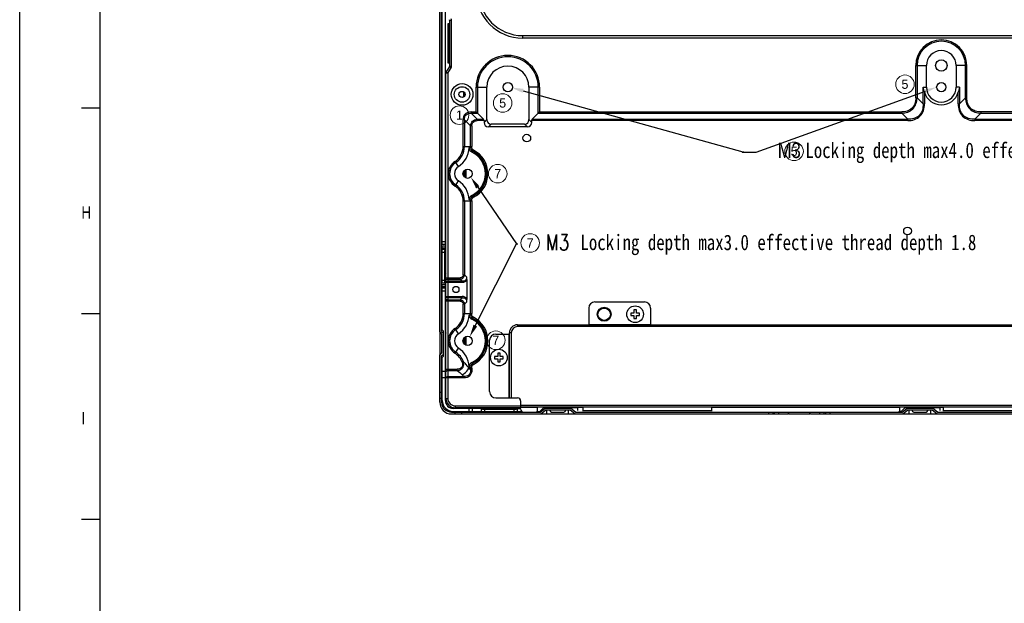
# Model space of a CAD drawing. Header units: millimetres. Extents: x 0 to 3401, y -1 to 1189.
# Tile 23 of 40: x 1719 to 2037, y 536 to 724. Entities that reach past the tile are written whole.
import ezdxf
from ezdxf import colors
from ezdxf.entities.mleader import LeaderData, LeaderLine
from ezdxf.enums import TextEntityAlignment as Align
from ezdxf.math import Vec2, Vec3

# ---------------------------------------------------------------- set-up
doc = ezdxf.new("R2010")
doc.units = ezdxf.units.MM
doc.header["$LTSCALE"] = 65.395
doc.layers.get('0').update_dxf_attribs({"linetype": 'CONTINUOUS'})
doc.layers.add('from', color=7, linetype='CONTINUOUS', lineweight=13)
doc.styles.get("Standard").update_dxf_attribs({"font": 'txt', "width": 0.8})
doc.styles.add('TXT', font='txt')

msp = doc.modelspace()

# ---------------------------------------------------------------- linework, layer by layer
at = {"color": 7, "linetype": 'Continuous'}
for p, q in [((1719.317, -0.828), (1719.317, 1188.526)), ((1856.807, 651.534), (1856.807, 747.534)), ((1855.007, 623.234), (1855.007, 735.834)), ((1855.607, 623.483), (1855.607, 735.586)), ((1855.807, 651.534), (1855.807, 735.034)), ((1857.607, 722.834), (1857.607, 710.234)), ((1857.607, 722.834), (1857.907, 722.534)), ((1858.207, 722.834), (1857.607, 722.834)), ((1857.907, 722.534), (1857.907, 710.534)), ((1858.207, 722.534), (1857.907, 722.534)), ((1858.107, 710.534), (1858.107, 722.534)), ((1858.207, 709.2), (1858.207, 723.868)), ((1858.807, 723.868), (1858.207, 723.868)), ((1858.807, 709.2), (1858.807, 723.87)), ((1881.807, 718.234), (1881.807, 719.034)), ((1881.807, 719.034), (2133.607, 719.034)), ((2133.607, 718.234), (1881.807, 718.234)), ((1857.607, 710.234), (1857.907, 710.534)), ((1857.607, 710.234), (1858.207, 710.234)), ((1857.907, 710.534), (1858.207, 710.534)), ((2008.759, 698.908), (2008.759, 709.384)), ((2008.759, 709.384), (2012.207, 709.384)), ((2009.183, 709.384), (2009.183, 698.908)), ((2012.207, 702.384), (2012.207, 709.384)), ((2021.807, 709.384), (2021.807, 702.384)), ((2025.256, 709.384), (2021.807, 709.384)), ((2024.831, 698.908), (2024.831, 709.384)), ((2025.256, 698.908), (2025.256, 709.384)), ((1857.007, 601.834), (1857.007, 706.868)), ((1857.607, 706.868), (1857.007, 706.868)), ((1857.093, 707.177), (1858.122, 708.892)), ((1857.093, 707.177), (1857.607, 706.868)), ((1857.607, 706.868), (1858.637, 708.585)), ((1857.607, 706.868), (1857.607, 601.834)), ((1858.636, 708.583), (1858.122, 708.892)), ((1858.207, 709.2), (1858.807, 709.2)), ((1862.742, 699.204), (1862.742, 700.866)), ((1863.024, 700.584), (1863.024, 699.483)), ((1866.759, 694.383), (1866.759, 702.384)), ((1866.759, 702.384), (1870.207, 702.384)), ((1867.183, 702.384), (1867.183, 693.958)), ((1870.207, 691.898), (1870.207, 702.384)), ((1883.807, 702.384), (1883.807, 691.898)), ((1887.256, 702.384), (1883.807, 702.384)), ((1886.831, 693.958), (1886.831, 702.384)), ((1887.256, 702.384), (1887.256, 694.383)), ((2011.131, 696.96), (2011.131, 702.384)), ((2011.131, 702.384), (2012.207, 702.384)), ((2011.556, 700.719), (2011.556, 696.96)), ((2022.883, 702.384), (2021.807, 702.384)), ((2022.459, 696.96), (2022.459, 700.719)), ((2022.883, 702.384), (2022.883, 696.96)), ((2008.759, 698.908), (2009.183, 698.908)), ((2011.131, 696.96), (2009.183, 698.908)), ((2011.131, 696.96), (2011.556, 696.96)), ((2022.459, 696.96), (2022.883, 696.96)), ((2024.831, 698.908), (2022.883, 696.96)), ((2024.831, 698.908), (2025.256, 698.908)), ((1739.314, 695.721), (1745.313, 695.721)), ((1865.104, 694.383), (1865.104, 693.958)), ((1865.104, 694.383), (1866.759, 694.383)), ((1867.053, 692.01), (1865.104, 693.958)), ((1865.104, 693.958), (1867.183, 693.958)), ((1866.759, 694.383), (1869.131, 692.01)), ((1884.883, 692.01), (1887.256, 694.383)), ((1886.831, 693.958), (2004.233, 693.958)), ((1887.256, 694.383), (2004.233, 694.383)), ((2004.233, 693.958), (2004.233, 694.383)), ((2004.233, 693.958), (2006.182, 692.01)), ((2027.833, 692.01), (2029.781, 693.958)), ((2029.781, 694.383), (2029.781, 693.958)), ((2133.607, 694.383), (2029.781, 694.383)), ((2029.781, 693.958), (2133.607, 693.958)), ((1862.559, 683.252), (1862.559, 691.837)), ((1862.983, 691.837), (1862.559, 691.837)), ((1862.983, 691.837), (1862.983, 683.252)), ((1862.983, 691.837), (1864.931, 689.888)), ((1867.053, 691.586), (1867.053, 692.01)), ((1867.053, 692.01), (1869.131, 692.01)), ((1869.307, 691.586), (1867.053, 691.586)), ((1870.207, 691.898), (1869.307, 690.998)), ((1869.307, 691.586), (1869.307, 690.998)), ((1870.721, 689.584), (1871.621, 690.484)), ((1882.393, 690.484), (1871.621, 690.484)), ((1882.393, 690.484), (1883.293, 689.584)), ((1884.707, 690.998), (1883.807, 691.898)), ((1884.707, 690.998), (1884.707, 691.586)), ((2006.182, 691.586), (1884.707, 691.586)), ((1884.883, 692.01), (2006.182, 692.01)), ((2006.182, 691.586), (2006.182, 692.01)), ((2027.833, 692.01), (2027.833, 691.586)), ((2027.833, 692.01), (2133.607, 692.01)), ((2133.607, 691.586), (2027.833, 691.586)), ((1864.931, 683.252), (1864.931, 689.888)), ((1865.356, 689.888), (1864.931, 689.888)), ((1865.356, 689.888), (1865.356, 683.252)), ((1883.293, 689.584), (1870.721, 689.584)), ((1862.559, 683.252), (1865.356, 683.252)), ((1865.351, 682.965), (1864.927, 682.979)), ((1865.891, 682.05), (1865.698, 681.672)), ((1861.014, 676.744), (1859.929, 678.422)), ((1862.742, 673.673), (1862.742, 675.195)), ((1863.024, 675.543), (1863.024, 673.322)), ((1863.261, 673.169), (1863.261, 675.7)), ((1863.407, 675.769), (1863.407, 673.099)), ((1859.929, 670.446), (1861.014, 672.125)), ((1862.559, 641.773), (1862.559, 665.616)), ((1862.559, 665.616), (1865.356, 665.616)), ((1862.983, 665.616), (1862.983, 641.773)), ((1865.351, 665.903), (1864.927, 665.889)), ((1864.931, 629.252), (1864.931, 665.616)), ((1865.356, 665.616), (1865.356, 629.252)), ((1865.891, 666.819), (1865.698, 667.197)), ((1855.807, 652.534), (1856.807, 652.534)), ((1856.807, 651.534), (1855.807, 651.534)), ((1855.807, 650.29), (1855.807, 651.034)), ((1856.807, 651.034), (1855.807, 651.034)), ((1855.807, 650.534), (1856.807, 650.534)), ((1855.807, 639.034), (1855.807, 650.034)), ((1855.807, 650.034), (1856.807, 650.034)), ((1856.507, 649.034), (1855.807, 649.034)), ((1856.507, 649.034), (1856.507, 640.034)), ((1856.807, 650.534), (1856.807, 651.278)), ((1856.807, 650.034), (1856.807, 639.034)), ((1856.807, 647.367), (1857.007, 647.534)), ((1857.007, 646.753), (1856.807, 646.586)), ((1857.007, 646.034), (1856.807, 646.034)), ((1857.007, 643.034), (1856.807, 643.034)), ((1856.807, 642.482), (1857.007, 642.315)), ((1855.807, 640.034), (1856.507, 640.034)), ((1857.007, 641.534), (1856.807, 641.701)), ((1857.007, 640.783), (1861.569, 640.783)), ((1862.217, 639.286), (1857.007, 639.286)), ((1857.607, 640.358), (1861.569, 640.358)), ((1862.217, 639.71), (1857.607, 639.71)), ((1861.569, 640.358), (1861.569, 640.783)), ((1861.569, 640.358), (1862.217, 639.71)), ((1862.217, 639.286), (1862.217, 639.71)), ((1862.559, 641.773), (1862.983, 641.773)), ((1863.631, 641.124), (1862.983, 641.773)), ((1863.807, 633.971), (1863.807, 640.097)), ((1856.807, 639.034), (1855.807, 639.034)), ((1855.807, 637.79), (1855.807, 638.534)), ((1856.807, 638.534), (1855.807, 638.534)), ((1855.807, 638.034), (1856.807, 638.034)), ((1855.807, 624.034), (1855.807, 637.534)), ((1855.807, 637.534), (1856.807, 637.534)), ((1856.807, 636.534), (1855.807, 636.534)), ((1856.807, 638.034), (1856.807, 638.778)), ((1856.807, 601.134), (1856.807, 637.534)), ((1857.007, 634.783), (1862.217, 634.783)), ((1861.569, 633.286), (1857.007, 633.286)), ((1862.217, 634.358), (1857.607, 634.358)), ((1857.607, 633.71), (1861.569, 633.71)), ((1862.217, 634.358), (1861.569, 633.71)), ((1861.569, 633.71), (1861.569, 633.286)), ((1862.217, 634.358), (1862.217, 634.783)), ((1862.983, 632.296), (1863.631, 632.944)), ((1905.107, 633.034), (1921.107, 633.034)), ((1862.559, 629.252), (1862.559, 632.296)), ((1862.983, 632.296), (1862.559, 632.296)), ((1862.983, 632.296), (1862.983, 629.252)), ((1903.107, 631.034), (1903.107, 625.634)), ((1923.107, 631.034), (1923.107, 625.771)), ((1739.314, 629.253), (1745.313, 629.253)), ((1862.559, 629.252), (1865.356, 629.252)), ((1865.351, 628.965), (1864.927, 628.979)), ((1865.891, 628.05), (1865.698, 627.672)), ((1855.607, 623.483), (1856.207, 622.883)), ((1856.207, 623.534), (1855.807, 624.034)), ((1856.207, 615.534), (1856.207, 623.534)), ((1861.014, 622.744), (1859.929, 624.422)), ((1880.107, 625.634), (1880.107, 625.034)), ((1880.107, 625.634), (2150.707, 625.634)), ((2150.707, 625.034), (1880.107, 625.034)), ((1903.107, 625.771), (1923.107, 625.771)), ((1855.007, 623.234), (1855.607, 622.634)), ((1855.007, 622.949), (1855.007, 616.122)), ((1855.607, 622.634), (1855.607, 616.434)), ((1862.742, 619.673), (1862.742, 621.195)), ((1863.024, 621.543), (1863.024, 619.322)), ((1863.261, 619.169), (1863.261, 621.7)), ((1863.407, 621.769), (1863.407, 619.099)), ((1871.107, 604.034), (1871.107, 620.634)), ((1873.107, 622.634), (1877.373, 622.634)), ((1877.373, 602.034), (1877.373, 622.634)), ((1877.507, 602.034), (1877.507, 623.034)), ((1878.107, 623.034), (1877.507, 623.034)), ((1878.107, 623.034), (1878.107, 602.034)), ((1859.929, 616.446), (1861.014, 618.125)), ((1855.007, 615.834), (1855.607, 616.434)), ((1855.007, 600.634), (1855.007, 615.834)), ((1855.607, 615.586), (1856.207, 616.186)), ((1855.607, 600.634), (1855.607, 615.586)), ((1855.807, 615.034), (1856.207, 615.534)), ((1855.807, 601.134), (1855.807, 615.034)), ((1857.007, 611.283), (1860.625, 611.283)), ((1857.607, 610.858), (1860.625, 610.858)), ((1860.625, 610.858), (1860.625, 611.283)), ((1862.623, 613.693), (1862.224, 613.55)), ((1864.931, 611.031), (1864.347, 611.616)), ((1864.347, 611.616), (1865.356, 611.616)), ((1865.351, 611.903), (1864.927, 611.889)), ((1864.931, 611.031), (1864.931, 611.616)), ((1865.356, 611.031), (1864.931, 611.031)), ((1865.356, 611.616), (1865.356, 611.031)), ((1865.891, 612.819), (1865.698, 613.197)), ((1855.807, 610.634), (1856.807, 610.634)), ((1855.807, 608.634), (1856.807, 608.634)), ((1862.81, 608.486), (1857.007, 608.486)), ((1857.607, 608.91), (1862.81, 608.91)), ((1862.225, 609.495), (1862.81, 608.91)), ((1862.81, 608.486), (1862.81, 608.91)), ((1855.007, 603.834), (1855.607, 603.834)), ((1855.607, 601.834), (1855.007, 601.834)), ((1857.007, 601.834), (1857.607, 601.834)), ((1873.107, 602.034), (1880.107, 602.034)), ((1868.354, 598.634), (1859.307, 598.634)), ((1860.007, 599.434), (1860.007, 598.834)), ((1860.007, 599.434), (1881.107, 599.434)), ((1881.107, 598.834), (1860.007, 598.834)), ((1864.507, 597.634), (1864.507, 598.634)), ((1865.507, 598.634), (1865.507, 597.634)), ((1868.507, 597.634), (1868.507, 598.634)), ((1868.507, 598.634), (1881.18, 598.634)), ((1869.507, 598.334), (1869.507, 597.634)), ((1869.507, 598.334), (1879.007, 598.334)), ((1871.424, 598.634), (1871.257, 598.834)), ((1872.038, 598.834), (1872.205, 598.634)), ((1872.757, 598.834), (1872.757, 598.634)), ((1875.757, 598.834), (1875.757, 598.634)), ((1876.31, 598.634), (1876.476, 598.834)), ((1877.257, 598.834), (1877.091, 598.634)), ((1879.007, 597.634), (1879.007, 598.334)), ((1880.007, 598.634), (1880.007, 597.634)), ((1881.107, 601.034), (1881.107, 599.034)), ((1881.107, 599.634), (2203.707, 599.634)), ((2203.707, 599.034), (1881.107, 599.034)), ((1881.107, 598.434), (1881.107, 598.949)), ((1886.607, 598.949), (1881.107, 598.949)), ((1886.607, 597.934), (1886.607, 599.034)), ((1886.614, 598.941), (1886.707, 599.034)), ((1888.507, 598.834), (1887.307, 597.634)), ((1887.397, 597.434), (1888.897, 598.634)), ((1887.607, 596.834), (1889.107, 598.034)), ((1890.607, 598.834), (1888.507, 598.834)), ((1897.318, 598.634), (1888.897, 598.634)), ((1897.107, 598.034), (1889.107, 598.034)), ((1889.607, 596.834), (1889.607, 598.034)), ((1890.607, 598.634), (1890.607, 598.949)), ((1895.607, 598.949), (1890.607, 598.949)), ((1895.607, 598.634), (1895.607, 599.034)), ((1899.607, 598.834), (1895.607, 598.834)), ((1896.607, 596.834), (1896.607, 598.034)), ((1898.607, 596.834), (1897.107, 598.034)), ((1898.818, 597.434), (1897.318, 598.634)), ((1899.607, 597.934), (1899.607, 598.949)), ((1901.287, 598.949), (1899.607, 598.949)), ((1901.287, 597.741), (1901.287, 599.034)), ((1901.287, 597.941), (1942.927, 597.941)), ((1942.927, 597.741), (1942.927, 599.034)), ((2003.607, 598.949), (1942.927, 598.949)), ((2003.607, 597.934), (2003.607, 599.034)), ((2005.207, 598.834), (2004.007, 597.634)), ((2004.397, 597.434), (2005.897, 598.634)), ((2004.607, 596.834), (2006.107, 598.034)), ((2007.607, 598.834), (2005.207, 598.834)), ((2014.318, 598.634), (2005.897, 598.634)), ((2014.107, 598.034), (2006.107, 598.034)), ((2006.607, 596.834), (2006.607, 598.034)), ((2007.607, 598.634), (2007.607, 598.949)), ((2012.607, 598.949), (2007.607, 598.949)), ((2012.607, 598.634), (2012.607, 599.034)), ((2016.607, 598.834), (2012.607, 598.834)), ((2013.607, 596.834), (2013.607, 598.034)), ((2015.607, 596.834), (2014.107, 598.034)), ((2015.818, 597.434), (2014.318, 598.634)), ((2016.607, 597.934), (2016.607, 598.949)), ((2017.687, 598.949), (2016.607, 598.949)), ((2017.687, 597.741), (2017.687, 599.034)), ((2017.687, 597.941), (2059.327, 597.941)), ((1858.807, 597.434), (1887.397, 597.434)), ((1858.807, 596.834), (1967.407, 596.834)), ((1859.307, 597.634), (1881.539, 597.634)), ((1860.007, 596.834), (1860.007, 597.434)), ((1862.007, 597.434), (1862.007, 596.834)), ((1886.491, 597.634), (1887.307, 597.634)), ((1891.107, 597.434), (1895.107, 597.434)), ((1898.818, 597.434), (2004.397, 597.434)), ((1961.258, 596.834), (1961.258, 597.434)), ((1962.544, 597.434), (1962.544, 596.834)), ((1963.17, 596.834), (1963.17, 597.434)), ((1964.456, 597.434), (1964.456, 596.834)), ((1967.407, 596.834), (1968.007, 597.434)), ((1967.693, 596.834), (1974.521, 596.834)), ((1974.807, 596.834), (1974.207, 597.434)), ((1974.807, 596.834), (2102.407, 596.834)), ((1977.758, 596.834), (1977.758, 597.434)), ((1979.044, 597.434), (1979.044, 596.834)), ((1979.67, 596.834), (1979.67, 597.434)), ((1980.956, 597.434), (1980.956, 596.834)), ((2004.007, 597.634), (2003.491, 597.634)), ((2008.107, 597.434), (2012.107, 597.434)), ((2015.818, 597.434), (2119.397, 597.434)), ((1745.313, 562.785), (1739.314, 562.785))]:
    msp.add_line(p, q, dxfattribs=at)
at = {"color": 6, "linetype": 'Continuous'}
msp.add_line((1745.313, 31.04), (1745.313, 1160.997), dxfattribs=at)
at = {"color": 0, "linetype": 'Continuous'}
for p, q in [((1917.707, 630.434), (1917.707, 629.434)), ((1918.507, 630.434), (1917.707, 630.434)), ((1918.507, 629.434), (1918.507, 630.434)), ((1916.707, 629.434), (1916.707, 628.634)), ((1917.707, 629.434), (1916.707, 629.434)), ((1916.707, 628.634), (1917.707, 628.634)), ((1917.707, 628.634), (1917.707, 627.634)), ((1917.707, 627.634), (1918.507, 627.634)), ((1919.507, 629.434), (1918.507, 629.434)), ((1918.507, 627.634), (1918.507, 628.634)), ((1918.507, 628.634), (1919.507, 628.634)), ((1919.507, 628.634), (1919.507, 629.434)), ((1872.707, 615.434), (1872.707, 614.634)), ((1873.707, 615.434), (1872.707, 615.434)), ((1872.707, 614.634), (1873.707, 614.634)), ((1873.707, 616.434), (1873.707, 615.434)), ((1874.507, 616.434), (1873.707, 616.434)), ((1873.707, 614.634), (1873.707, 613.634)), ((1874.507, 615.434), (1874.507, 616.434)), ((1875.507, 615.434), (1874.507, 615.434)), ((1874.507, 613.634), (1874.507, 614.634)), ((1874.507, 614.634), (1875.507, 614.634)), ((1875.507, 614.634), (1875.507, 615.434)), ((1873.707, 613.634), (1874.507, 613.634))]:
    msp.add_line(p, q, dxfattribs=at)
at = {"color": 7, "linetype": 'Continuous'}
for centre, radius in [((2017.007, 709.384), 1.85), ((1862.207, 700.034), 3.5), ((1877.007, 702.384), 1.5), ((2017.007, 702.384), 1.5), ((1862.207, 700.034), 2.5), ((1862.207, 700.034), 1), ((1883.107, 685.934), 1.25), ((1864.007, 674.434), 1.5), ((2006.107, 655.934), 1.25), ((1860.207, 637.034), 1), ((1908.107, 629.034), 2.25), ((1908.107, 629.034), 2), ((1864.007, 620.434), 1.5)]:
    msp.add_circle(centre, radius, dxfattribs=at)
at = {"color": 0, "linetype": 'Continuous'}
for centre in [(1918.107, 629.034), (1874.107, 615.034)]:
    msp.add_circle(centre, 2.7, dxfattribs=at)
at = {"color": 7, "linetype": 'Continuous'}
for centre, radius, start, end in [((1881.807, 733.234), 15, 180, 270), ((1881.807, 733.234), 14.2, 180, 270), ((1857.607, 723.868), 0.6, 0, 30.96376), ((1857.607, 723.868), 1.2, 0.09846, 30.96376), ((2017.007, 709.384), 8.249, 0, 180), ((2017.007, 709.384), 7.824, 0, 180), ((1877.007, 702.384), 10.249, 0, 180), ((2017.007, 709.384), 4.8, 0, 180), ((1877.007, 702.384), 9.824, 0, 180), ((1857.607, 706.868), 0.6, 149.03624, 180), ((1857.607, 709.2), 0.6, 329.03624, 0), ((1857.607, 709.2), 1.2, 329.1347, 360), ((1877.007, 702.384), 6.8, 0, 180), ((2017.007, 702.384), 5.7, 196.98161, 343.01839), ((2017.007, 702.384), 4.8, 180, 0), ((1856.807, 683.252), 5.751, 302.87835, 0), ((1856.807, 683.252), 6.176, 302.87835, 0), ((1856.807, 683.252), 7.75, 302.87835, 356.57203), ((1826.357, 760.281), 86.39, 296.23314, 296.51707), ((1856.807, 683.252), 8.124, 358.07277, 0), ((1914.672, 610.511), 86.384, 124.53659, 124.82052), ((1862.007, 674.434), 7.75, 295.51772, 64.48171), ((1856.807, 683.252), 8.549, 358.07277, 0), ((1862.007, 674.434), 8.124, 297.01848, 62.98153), ((1862.007, 674.434), 8.548, 297.01834, 62.98158), ((1862.507, 674.434), 4.749, 122.87835, 237.12165), ((1862.507, 674.434), 4.324, 122.87835, 237.12165), ((1862.507, 674.434), 2.75, 122.87835, 237.12165), ((1856.807, 665.616), 7.75, 3.42797, 57.12165), ((1856.807, 665.616), 5.751, 0, 57.12165), ((1856.807, 665.616), 6.176, 360, 57.12165), ((1826.349, 588.572), 86.408, 63.48292, 63.76679), ((1856.807, 665.616), 8.124, 360, 1.92722), ((1914.671, 738.356), 86.383, 235.17945, 235.4634), ((1856.807, 665.616), 8.549, 0, 1.92723), ((1857.107, 648.734), 0.3, 110.31175, 180), ((1857.107, 640.334), 0.3, 180, 238.2482), ((1905.107, 631.034), 2, 90, 180), ((1921.107, 631.034), 2, 0, 90), ((1856.807, 629.252), 5.751, 302.87835, 0), ((1856.807, 629.252), 6.176, 302.87835, 0), ((1856.807, 629.252), 7.75, 302.87835, 356.57205), ((1826.349, 706.298), 86.408, 296.23299, 296.51685), ((1856.807, 629.252), 8.124, 358.07277, 0), ((1914.671, 556.513), 86.382, 124.5366, 124.82055), ((1862.007, 620.434), 7.75, 295.51778, 64.48223), ((1856.807, 629.252), 8.549, 358.07277, 0), ((1862.007, 620.434), 8.124, 297.01848, 62.98152), ((1862.007, 620.434), 8.548, 297.01833, 62.98178), ((1862.507, 620.434), 4.749, 122.87835, 237.12165), ((1862.507, 620.434), 4.324, 122.87835, 237.12165), ((1880.107, 623.034), 2.6, 90, 180), ((1880.107, 623.034), 2, 90, 180), ((1857.107, 622.734), 0.3, 110.31175, 148.2482), ((1862.507, 620.434), 2.75, 122.87835, 237.12165), ((1873.107, 620.634), 2, 90, 180), ((1856.807, 611.616), 7.75, 3.42797, 57.12165), ((1856.807, 611.616), 5.751, 19.65484, 57.12165), ((1856.807, 611.616), 6.176, 19.65521, 57.12165), ((1826.348, 534.569), 86.41, 63.48293, 63.76679), ((1856.807, 611.616), 8.124, 360, 1.92722), ((1914.671, 684.356), 86.384, 235.17946, 235.4634), ((1856.807, 611.616), 8.549, 360, 1.92723), ((1859.307, 601.134), 3.5, 180, 270), ((1859.307, 601.134), 2.5, 180, 270), ((1860.007, 601.834), 3, 180, 270), ((1860.007, 601.834), 2.4, 180, 270), ((1873.107, 604.034), 2, 180, 270), ((1880.107, 601.034), 1, 0, 90), ((1858.807, 600.634), 3.8, 180, 270), ((1858.807, 600.634), 3.2, 180, 270), ((1878.957, 598.934), 0.3, 270, 360), ((1882.107, 598.434), 1, 180, 270), ((1886.107, 597.934), 0.5, 270, 360), ((1891.107, 597.934), 0.5, 180, 270), ((1895.107, 597.934), 0.5, 270, 0), ((2003.107, 597.934), 0.5, 270, 360), ((2008.107, 597.934), 0.5, 180, 270), ((2012.107, 597.934), 0.5, 270, 0)]:
    msp.add_arc(centre, radius, start, end, dxfattribs=at)
for centre, major_axis, ratio, start_param, end_param in [((1868.707, 691.586), (0.6, 0), 1, 0, 0.7853982), ((1872.136, 692.412), (2.449, 2.449), 0.5773503, 2.6179939, 3.6651914), ((1873.036, 693.312), (2.449, 2.449), 0.5773503, -3.6651914, -2.6179939), ((1880.979, 693.312), (2.449, -2.449), 0.5773503, -0.5235988, 0.5235988), ((1881.879, 692.412), (2.449, -2.449), 0.5773503, -0.5235988, 0.5235988), ((1856.807, 649.034), (0, 1), 0.3, 6.2831853, 7.8539816), ((1856.807, 640.034), (0, 1), 0.3, -4.712389, -3.1415927), ((1869.507, 598.634), (1, 0), 0.3, 3.1415927, 4.712389), ((1879.007, 598.634), (1, 0), 0.3, -1.5707963, 0)]:
    msp.add_ellipse(centre, major_axis=major_axis, ratio=ratio, start_param=start_param, end_param=end_param, dxfattribs=at)
for points in [[(2011.556, 700.719), (2011.388, 701.267), (2011.238, 701.821), (2011.131, 702.384)], [(2022.883, 702.384), (2022.776, 701.821), (2022.626, 701.267), (2022.459, 700.719)], [(1857.088, 640.146), (1857.04, 640.088), (1857.007, 640.01), (1857.007, 639.934)], [(1857.307, 639.653), (1857.401, 639.691), (1857.505, 639.71), (1857.607, 639.71)], [(1863.807, 640.097), (1863.807, 640.445), (1863.732, 640.792), (1863.631, 641.124)], [(1857.088, 634.57), (1857.04, 634.629), (1857.007, 634.707), (1857.007, 634.783)], [(1857.307, 633.767), (1857.401, 633.728), (1857.505, 633.71), (1857.607, 633.71)], [(1863.631, 632.944), (1863.732, 633.276), (1863.807, 633.624), (1863.807, 633.971)], [(1857.088, 610.646), (1857.063, 610.616), (1857.043, 610.582), (1857.029, 610.546)], [(1860.625, 610.858), (1861.198, 610.455), (1861.73, 609.99), (1862.225, 609.495)], [(1857.029, 610.546), (1857.015, 610.511), (1857.007, 610.472), (1857.007, 610.434)], [(1857.31, 608.854), (1857.403, 608.892), (1857.506, 608.91), (1857.607, 608.91)]]:
    msp.add_open_spline(points, degree=3, dxfattribs=at)
for points, knots in [([(2008.759, 698.908), (2008.759, 698.305), (2008.602, 697.092), (2007.656, 695.486), (2006.049, 694.539), (2004.836, 694.383), (2004.233, 694.383)], [0, 0, 0, 0, 0.2512237, 0.4999876, 0.7487872, 1, 1, 1, 1]), ([(2004.233, 693.958), (2004.882, 693.977), (2006.188, 694.189), (2007.901, 695.24), (2008.952, 696.953), (2009.164, 698.259), (2009.183, 698.908)], [0, 0, 0, 0, 0.250368, 0.4999986, 0.7496285, 1, 1, 1, 1]), ([(2011.131, 696.96), (2011.15, 696.291), (2011.02, 694.943), (2010.001, 693.14), (2008.198, 692.122), (2006.85, 691.991), (2006.182, 692.01)], [0, 0, 0, 0, 0.2520073, 0.4999909, 0.7479905, 1, 1, 1, 1]), ([(2006.182, 691.586), (2006.895, 691.586), (2008.336, 691.771), (2010.247, 692.895), (2011.371, 694.805), (2011.556, 696.246), (2011.556, 696.96)], [0, 0, 0, 0, 0.2504871, 0.4999897, 0.7494903, 1, 1, 1, 1]), ([(2022.459, 696.96), (2022.459, 696.246), (2022.644, 694.805), (2023.768, 692.895), (2025.678, 691.771), (2027.119, 691.586), (2027.833, 691.586)], [0, 0, 0, 0, 0.250487, 0.4999896, 0.7494903, 1, 1, 1, 1]), ([(2027.833, 692.01), (2027.164, 691.991), (2025.817, 692.122), (2024.014, 693.14), (2022.995, 694.943), (2022.864, 696.291), (2022.883, 696.96)], [0, 0, 0, 0, 0.2520016, 0.499989, 0.7479838, 1, 1, 1, 1]), ([(2024.831, 698.908), (2024.851, 698.259), (2025.062, 696.953), (2026.113, 695.24), (2027.826, 694.189), (2029.132, 693.977), (2029.781, 693.958)], [0, 0, 0, 0, 0.250368, 0.4999987, 0.7496287, 1, 1, 1, 1]), ([(2029.781, 694.383), (2029.179, 694.383), (2027.965, 694.539), (2026.359, 695.486), (2025.412, 697.092), (2025.256, 698.305), (2025.256, 698.908)], [0, 0, 0, 0, 0.2512143, 0.4999973, 0.7487939, 1, 1, 1, 1]), ([(1865.104, 694.383), (1864.766, 694.378), (1864.081, 694.303), (1863.185, 693.755), (1862.639, 692.86), (1862.56, 692.175), (1862.559, 691.837)], [0, 0, 0, 0, 0.2503536, 0.5000477, 0.7497766, 1, 1, 1, 1]), ([(1862.983, 691.837), (1862.948, 692.401), (1863.228, 693.714), (1864.541, 693.994), (1865.104, 693.958)], [0, 0, 0, 0, 0.5002091, 1, 1, 1, 1]), ([(1864.931, 689.888), (1864.97, 690.426), (1865.389, 691.553), (1866.515, 691.971), (1867.053, 692.01)], [0, 0, 0, 0, 0.4999967, 1, 1, 1, 1]), ([(1865.356, 689.888), (1865.356, 690.329), (1865.637, 691.304), (1866.612, 691.586), (1867.053, 691.586)], [0, 0, 0, 0, 0.4997507, 1, 1, 1, 1]), ([(1884.707, 691.586), (1884.707, 691.628), (1884.722, 691.783), (1884.803, 691.93), (1884.883, 692.01)], [0, 0, 0, 0, 0.2722617, 1, 1, 1, 1]), ([(1864.543, 682.789), (1864.527, 682.513), (1864.639, 681.928), (1865.096, 681.547), (1865.346, 681.428)], [0, 0, 0, 0, 0.5001914, 1, 1, 1, 1]), ([(1864.927, 682.979), (1864.939, 682.718), (1865.089, 682.194), (1865.476, 681.808), (1865.698, 681.672)], [0, 0, 0, 0, 0.5000004, 1, 1, 1, 1]), ([(1865.891, 682.05), (1865.726, 682.134), (1865.426, 682.392), (1865.345, 682.78), (1865.351, 682.965)], [0, 0, 0, 0, 0.4997891, 1, 1, 1, 1]), ([(1865.346, 667.44), (1865.096, 667.321), (1864.639, 666.94), (1864.527, 666.355), (1864.543, 666.079)], [0, 0, 0, 0, 0.5001083, 1, 1, 1, 1]), ([(1865.698, 667.197), (1865.476, 667.06), (1865.089, 666.674), (1864.939, 666.15), (1864.927, 665.889)], [0, 0, 0, 0, 0.5000036, 1, 1, 1, 1]), ([(1865.351, 665.903), (1865.345, 666.088), (1865.426, 666.475), (1865.726, 666.734), (1865.891, 666.819)], [0, 0, 0, 0, 0.4997584, 1, 1, 1, 1]), ([(1857.007, 639.286), (1857.007, 639.401), (1857.119, 639.562), (1857.264, 639.635), (1857.307, 639.653)], [0, 0, 0, 0, 0.710881, 1, 1, 1, 1]), ([(1857.607, 640.358), (1857.555, 640.358), (1857.367, 640.341), (1857.175, 640.254), (1857.088, 640.146)], [0, 0, 0, 0, 0.2724599, 1, 1, 1, 1]), ([(1862.559, 641.773), (1862.559, 641.515), (1862.391, 640.95), (1861.825, 640.783), (1861.569, 640.783)], [0, 0, 0, 0, 0.5005134, 1, 1, 1, 1]), ([(1861.569, 640.358), (1861.922, 640.397), (1862.641, 640.699), (1862.947, 641.419), (1862.983, 641.773)], [0, 0, 0, 0, 0.5000847, 1, 1, 1, 1]), ([(1863.631, 641.124), (1863.666, 640.744), (1863.505, 639.837), (1862.597, 639.675), (1862.217, 639.71)], [0, 0, 0, 0, 0.5000247, 1, 1, 1, 1]), ([(1863.807, 640.097), (1863.65, 639.833), (1863.162, 639.383), (1862.527, 639.289), (1862.217, 639.286)], [0, 0, 0, 0, 0.4984549, 1, 1, 1, 1]), ([(1857.007, 634.134), (1857.007, 634.018), (1857.119, 633.858), (1857.264, 633.784), (1857.307, 633.767)], [0, 0, 0, 0, 0.710881, 1, 1, 1, 1]), ([(1857.607, 634.358), (1857.555, 634.358), (1857.367, 634.375), (1857.175, 634.463), (1857.088, 634.57)], [0, 0, 0, 0, 0.2724599, 1, 1, 1, 1]), ([(1861.569, 633.71), (1861.922, 633.669), (1862.641, 633.37), (1862.947, 632.649), (1862.983, 632.296)], [0, 0, 0, 0, 0.5001142, 1, 1, 1, 1]), ([(1861.569, 633.286), (1861.826, 633.286), (1862.394, 633.121), (1862.559, 632.553), (1862.559, 632.296)], [0, 0, 0, 0, 0.4996781, 1, 1, 1, 1]), ([(1863.807, 633.971), (1863.652, 634.236), (1863.16, 634.681), (1862.527, 634.78), (1862.217, 634.783)], [0, 0, 0, 0, 0.4982545, 1, 1, 1, 1]), ([(1862.217, 634.358), (1862.597, 634.393), (1863.504, 634.232), (1863.666, 633.324), (1863.631, 632.944)], [0, 0, 0, 0, 0.4997281, 1, 1, 1, 1]), ([(1864.543, 628.789), (1864.527, 628.513), (1864.639, 627.928), (1865.096, 627.547), (1865.346, 627.428)], [0, 0, 0, 0, 0.5001916, 1, 1, 1, 1]), ([(1864.927, 628.979), (1864.939, 628.718), (1865.089, 628.194), (1865.476, 627.808), (1865.698, 627.672)], [0, 0, 0, 0, 0.5000001, 1, 1, 1, 1]), ([(1865.891, 628.05), (1865.726, 628.134), (1865.426, 628.392), (1865.345, 628.78), (1865.351, 628.965)], [0, 0, 0, 0, 0.4997863, 1, 1, 1, 1]), ([(1857.607, 610.858), (1857.555, 610.858), (1857.367, 610.841), (1857.175, 610.754), (1857.088, 610.646)], [0, 0, 0, 0, 0.2724599, 1, 1, 1, 1]), ([(1860.625, 610.858), (1860.961, 610.899), (1861.64, 611.014), (1862.464, 611.688), (1862.809, 612.685), (1862.711, 613.368), (1862.623, 613.693)], [0, 0, 0, 0, 0.2508852, 0.5005794, 0.7496609, 1, 1, 1, 1]), ([(1862.224, 613.55), (1862.319, 613.283), (1862.437, 612.723), (1862.209, 611.864), (1861.48, 611.345), (1860.91, 611.283), (1860.625, 611.283)], [0, 0, 0, 0, 0.2534207, 0.5000512, 0.7458393, 1, 1, 1, 1]), ([(1862.225, 609.495), (1862.44, 609.602), (1863.297, 610.135), (1864.003, 610.928), (1864.347, 611.616)], [0, 0, 0, 0, 0.2373774, 1, 1, 1, 1]), ([(1862.623, 613.693), (1862.785, 613.528), (1863.399, 612.87), (1863.956, 612.16), (1864.347, 611.616)], [0, 0, 0, 0, 0.2563219, 1, 1, 1, 1]), ([(1865.356, 611.031), (1865.356, 610.37), (1864.934, 608.908), (1863.472, 608.486), (1862.81, 608.486)], [0, 0, 0, 0, 0.4999783, 1, 1, 1, 1]), ([(1864.931, 611.031), (1864.967, 610.467), (1864.687, 609.154), (1863.374, 608.875), (1862.81, 608.91)], [0, 0, 0, 0, 0.5001955, 1, 1, 1, 1]), ([(1865.346, 613.44), (1865.096, 613.321), (1864.639, 612.94), (1864.527, 612.355), (1864.543, 612.079)], [0, 0, 0, 0, 0.50014, 1, 1, 1, 1]), ([(1865.698, 613.197), (1865.476, 613.06), (1865.089, 612.674), (1864.939, 612.15), (1864.927, 611.889)], [0, 0, 0, 0, 0.5000036, 1, 1, 1, 1]), ([(1865.351, 611.903), (1865.345, 612.088), (1865.426, 612.475), (1865.726, 612.734), (1865.891, 612.819)], [0, 0, 0, 0, 0.4997585, 1, 1, 1, 1]), ([(1857.007, 608.486), (1857.007, 608.602), (1857.121, 608.763), (1857.266, 608.836), (1857.31, 608.854)], [0, 0, 0, 0, 0.7107016, 1, 1, 1, 1])]:
    msp.add_open_spline(points, degree=3, knots=knots, dxfattribs=at)
at = {"layer": 'from', "color": 4}
for centre in [(2005.266, 703.327), (1875.326, 697.271), (1861.36, 693.341), (1969.454, 681.646), (1873.724, 674.434), (1884.201, 652.057), (1873.107, 620.634)]:
    msp.add_circle(centre, 3, dxfattribs=at)

# ---------------------------------------------------------------- texts
at = {"color": 7, "linetype": 'Continuous', "char_height": 3.999, "attachment_point": 1, "line_spacing_factor": 0.9}
for s, insert, width in [('H', (1739.257, 663.918), 4.71357), ('I', (1739.257, 597.45), 3.85656)]:
    msp.add_mtext(s, dxfattribs=dict(at, insert=insert, width=width))
at = {"layer": 'from', "color": 6, "style": 'TXT'}
for s, p in [('5', (2005.266, 703.327)), ('5', (1875.326, 697.271)), ('1', (1861.36, 693.341)), ('5', (1969.454, 681.646)), ('7', (1873.724, 674.434)), ('7', (1884.201, 652.057)), ('7', (1873.107, 620.634))]:
    msp.add_text(s, height=3, dxfattribs=at).set_placement(p, align=Align.MIDDLE)

# ---------------------------------------------------------------- leaders
at = {"color": 0, "lineweight": 0}
ml = msp.add_multileader_mtext('Standard', dxfattribs=at)
ml.set_content('  M3 \\f宋体|b0|i0|c134|p2;Locking depth max3.0 effective thread depth 2.1')
ml.set_leader_properties()
ml.build(insert=Vec2(0, 0))
ml.multileader.update_dxf_attribs({"text_right_attachment_type": 6, "dogleg_length": 0.36})
ctx = ml.context
ctx.base_point, ctx.char_height, ctx.plane_origin = Vec3(1937.519, 734.208), 5, Vec3(1864.524, 764.243)
ctx.right_attachment = 6
notes = []
notes.append((ctx, [(0, (1, 1, 0), (1937.159, 734.208), (1, 0), 0.36, [(0, [(1863.246, 766.957)], 0, [])])]))
ctx.mtext.insert = Vec3(1939.519, 737.166)
ml = msp.add_multileader_mtext('Standard', dxfattribs=at)
ml.set_content('      M3 \\f宋体|b0|i0|c134|p2;Locking depth max4.0 effective thread depth 1.8')
ml.set_leader_properties()
ml.build(insert=Vec2(0, 0))
ml.multileader.update_dxf_attribs({"text_right_attachment_type": 6, "dogleg_length": 0.36})
ctx = ml.context
ctx.base_point, ctx.char_height, ctx.plane_origin = Vec3(1953.269, 681.532), 5, Vec3(1878.062, 702.274)
ctx.right_attachment = 6
notes.append((ctx, [(0, (1, 1, 0), (1952.909, 681.532), (1, 0), 0.36, [(0, [(1878.062, 702.274)], 0, [])])]))
ctx.mtext.insert = Vec3(1955.269, 684.49)
ml = msp.add_multileader_mtext('Standard', dxfattribs=at)
ml.set_content('')
ml.set_leader_properties()
ml.build(insert=Vec2(0, 0))
ml.multileader.update_dxf_attribs({"text_right_attachment_type": 6, "dogleg_length": 0.36})
ctx = ml.context
ctx.base_point, ctx.plane_origin = Vec3(1950.731, 683.333), Vec3(2015.507, 702.384)
ctx.right_attachment = 6
notes.append((ctx, [(0, (1, 1, 0), (1957.091, 681.333), (-1, 0), 2.36, [(0, [(2015.507, 702.384)], 0, [])])]))
ctx.mtext.insert = Vec3(1952.731, 685.333)
ml = msp.add_multileader_mtext('Standard', dxfattribs=at)
ml.set_content('\\Ftxt.shx|c1;\\C0;  M3 \\f宋体|b0|i0|c134|p0;Locking depth max3.0 effective thread depth 1.8')
ml.set_leader_properties()
ml.build(insert=Vec2(0, 0))
ml.multileader.update_dxf_attribs({"text_right_attachment_type": 6, "dogleg_length": 0.36})
ctx = ml.context
ctx.base_point, ctx.char_height, ctx.plane_origin = Vec3(1880.197, 651.792), 5, Vec3(1865.017, 673.325)
ctx.right_attachment = 6
notes.append((ctx, [(0, (1, 1, 0), (1879.837, 651.792), (1, 0), 0.36, [(0, [(1865.017, 673.325)], 0, [])])]))
ctx.mtext.insert = Vec3(1882.197, 654.75)
ml = msp.add_multileader_mtext('Standard', dxfattribs=at)
ml.set_content('')
ml.set_leader_properties()
ml.build(insert=Vec2(0, 0))
ml.multileader.update_dxf_attribs({"text_right_attachment_type": 6, "dogleg_length": 0.36})
ctx = ml.context
ctx.base_point, ctx.plane_origin = Vec3(1880.197, 651.792), Vec3(1864.683, 621.773)
ctx.right_attachment = 6
notes.append((ctx, [(0, (1, 1, 0), (1879.837, 651.792), (1, 0), 0.36, [(0, [(1864.683, 621.773)], 0, [])])]))
ctx.mtext.insert = Vec3(1882.197, 653.792)
for ctx, leaders in notes:
    for number, flags, end, landing, length, lines in leaders:
        leader = LeaderData()
        leader.index, (leader.has_last_leader_line, leader.has_dogleg_vector, leader.attachment_direction) = number, flags
        leader.last_leader_point, leader.dogleg_vector, leader.dogleg_length = Vec3(end), Vec3(landing), length
        for number, points, colour, breaks in lines:
            line = LeaderLine()
            line.index, line.vertices, line.color, line.breaks = number, Vec3.list(points), colors.encode_raw_color(colour), breaks
            leader.lines.append(line)
        ctx.leaders.append(leader)

doc.saveas('drawing.dxf')
